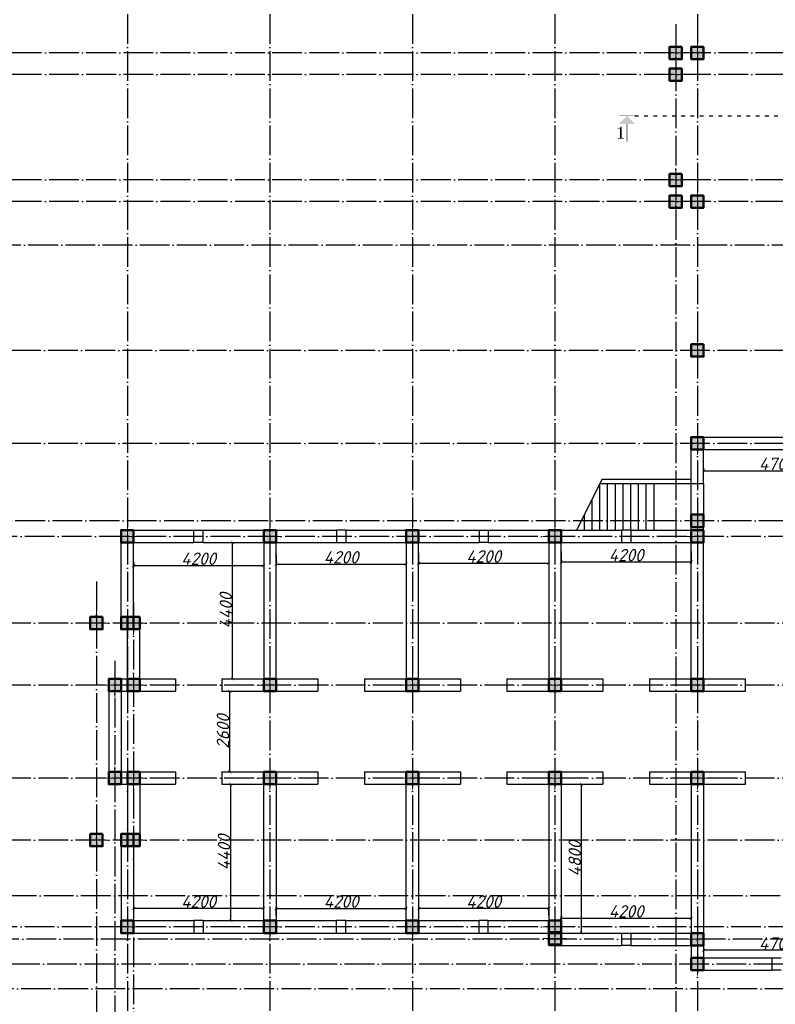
# Model space of a CAD drawing. Header units: millimetres. Extents: x 1112040 to 6903494, y -332921 to -150905.
# Tile 18 of 150: x 1386175 to 1410563, y -220950 to -189180. Entities that reach past the tile are written whole.
import ezdxf

# ---------------------------------------------------------------- set-up
doc = ezdxf.new("R2010")
doc.units = ezdxf.units.MM
doc.linetypes.add('ACAD_ISO03W100', pattern=[30, 12, -18])
doc.linetypes.add('ACAD_ISO04W100', pattern=[30, 24, -3, 0, -3])
doc.layers.add('kolonn', color=7, linetype='Continuous')
doc.layers.add('os', color=253, linetype='Continuous')
doc.styles.add('RomanS', font='times.ttf')
doc.styles.get("Standard").update_dxf_attribs({"font": 'isocpeui.ttf'})
doc.dimstyles.new('ISO-25', dxfattribs={"dimtxt": 400, "dimasz": 100, "dimexe": 50, "dimexo": 50, "dimgap": 20, "dimtad": 1, "dimdec": 0, "dimtxsty": 'Standard', "dimblk": 'ARCHTICK', "dimcen": 20, "dimclrd": 1, "dimclre": 1, "dimadec": 0, "dimazin": 0, "dimtfac": 1, "dimtdec": 0, "dimtmove": 0, "dimatfit": 3, "dimldrblk": 'ARCHTICK', "dimfxl": 1, "dimarcsym": 0})

# ---------------------------------------------------------------- blocks, each defined once
blk = doc.blocks.new('ghsdd')
at = {"ltscale": 50}
h = blk.add_hatch(color=256, dxfattribs=at)
h.paths.add_polyline_path([(0, 200), (-200, 200), (-200, 0), (0, 0)])
h.paths.add_polyline_path([(200, 0), (200, 200), (0, 200), (0, 0)])
h.paths.add_polyline_path([(0, 0), (-200, 0), (-200, -200), (0, -200)])
h.paths.add_polyline_path([(0, 0), (0, -200), (200, -200), (200, 0)])
at = {"lineweight": 0}
for p, q in [((0, -374), (0, 374)), ((-374, 0), (374, 0))]:
    blk.add_line(p, q, dxfattribs=at)
at = {"lineweight": 50, "ltscale": 50}
blk.add_lwpolyline([(200, 200), (200, -200), (-200, -200), (-200, 200), (200, 200)], dxfattribs=at)
blk = doc.blocks.new('_ArchTick')
at = {"color": 0, "linetype": 'ByBlock', "const_width": 0.15}
blk.add_lwpolyline([(-0.5, -0.5), (0.5, 0.5)], dxfattribs=at)
blk = doc.blocks.new('*D2217')
at = {"color": 1, "lineweight": -2, "transparency": 16777216}
for p, q in [((1392750, -213850), (1393038, -213850)), ((1392988, -218250), (1392988, -213850)), ((1392684, -218250), (1393038, -218250))]:
    blk.add_line(p, q, dxfattribs=at)
at = {"color": 1, "lineweight": -2, "transparency": 16777216, "xscale": 100, "yscale": 100, "zscale": 100}
for p, rotation in [((1392988, -213850), 90), ((1392988, -218250), 270)]:
    blk.add_blockref('_ArchTick', p, dxfattribs=dict(at, rotation=rotation))
at = {"color": 0, "transparency": 16777216, "insert": (1392768, -216050), "char_height": 400, "attachment_point": 5, "rotation": 90}
blk.add_mtext('4400', dxfattribs=at)
blk = doc.blocks.new('*D2218')
at = {"color": 1, "lineweight": -2, "transparency": 16777216}
for p, q in [((1392954, -213450), (1392954, -210850)), ((1392971, -210850), (1393004, -210850)), ((1392971, -213450), (1393004, -213450))]:
    blk.add_line(p, q, dxfattribs=at)
at = {"color": 1, "lineweight": -2, "transparency": 16777216, "xscale": 100, "yscale": 100, "zscale": 100}
for p, rotation in [((1392954, -210850), 90), ((1392954, -213450), 270)]:
    blk.add_blockref('_ArchTick', p, dxfattribs=dict(at, rotation=rotation))
at = {"color": 0, "transparency": 16777216, "insert": (1392734, -212150), "char_height": 400, "attachment_point": 5, "rotation": 90}
blk.add_mtext('2600', dxfattribs=at)
blk = doc.blocks.new('*D2219')
at = {"color": 1, "lineweight": -2, "transparency": 16777216}
for p, q in [((1393046, -210450), (1393046, -206050)), ((1393071, -206050), (1393096, -206050)), ((1393071, -210450), (1393096, -210450))]:
    blk.add_line(p, q, dxfattribs=at)
at = {"color": 1, "lineweight": -2, "transparency": 16777216, "xscale": 100, "yscale": 100, "zscale": 100}
for p, rotation in [((1393046, -206050), 90), ((1393046, -210450), 270)]:
    blk.add_blockref('_ArchTick', p, dxfattribs=dict(at, rotation=rotation))
at = {"color": 0, "transparency": 16777216, "insert": (1392826, -208250), "char_height": 400, "attachment_point": 5, "rotation": 90}
blk.add_mtext('4400', dxfattribs=at)
blk = doc.blocks.new('*D2378')
at = {"color": 1, "lineweight": -2, "transparency": 16777216}
for p, q in [((1394050, -206369), (1394050, -206843)), ((1389850, -206658), (1389850, -206843)), ((1389850, -206793), (1394050, -206793))]:
    blk.add_line(p, q, dxfattribs=at)
at = {"color": 1, "lineweight": -2, "transparency": 16777216, "xscale": 100, "yscale": 100, "zscale": 100, "rotation": 180}
blk.add_blockref('_ArchTick', (1389850, -206793), dxfattribs=at)
at = {"color": 1, "lineweight": -2, "transparency": 16777216, "xscale": 100, "yscale": 100, "zscale": 100}
blk.add_blockref('_ArchTick', (1394050, -206793), dxfattribs=at)
at = {"color": 0, "transparency": 16777216, "insert": (1391950, -206573), "char_height": 400, "attachment_point": 5}
blk.add_mtext('4200', dxfattribs=at)
blk = doc.blocks.new('*D2379')
at = {"color": 1, "lineweight": -2, "transparency": 16777216}
for p, q in [((1408250, -203650), (1408250, -203782)), ((1408250, -203732), (1412950, -203732)), ((1412950, -203650), (1412950, -203782))]:
    blk.add_line(p, q, dxfattribs=at)
at = {"color": 1, "lineweight": -2, "transparency": 16777216, "xscale": 100, "yscale": 100, "zscale": 100, "rotation": 180}
blk.add_blockref('_ArchTick', (1408250, -203732), dxfattribs=at)
at = {"color": 1, "lineweight": -2, "transparency": 16777216, "xscale": 100, "yscale": 100, "zscale": 100}
blk.add_blockref('_ArchTick', (1412950, -203732), dxfattribs=at)
at = {"color": 0, "transparency": 16777216, "insert": (1410600, -203509), "char_height": 400, "attachment_point": 5}
blk.add_mtext('4700', dxfattribs=at)
blk = doc.blocks.new('*D2211')
at = {"color": 1, "lineweight": -2, "transparency": 16777216}
for p, q in [((1404159, -213850), (1404359, -213850)), ((1404309, -218650), (1404309, -213850)), ((1404159, -218650), (1404359, -218650))]:
    blk.add_line(p, q, dxfattribs=at)
at = {"color": 1, "lineweight": -2, "transparency": 16777216, "xscale": 100, "yscale": 100, "zscale": 100}
for p, rotation in [((1404309, -213850), 90), ((1404309, -218650), 270)]:
    blk.add_blockref('_ArchTick', p, dxfattribs=dict(at, rotation=rotation))
at = {"color": 0, "transparency": 16777216, "insert": (1404089, -216250), "char_height": 400, "attachment_point": 5, "rotation": 90}
blk.add_mtext('4800', dxfattribs=at)
blk = doc.blocks.new('*D2212')
at = {"color": 1, "lineweight": -2, "transparency": 16777216}
for p, q in [((1408250, -219165), (1408250, -219158)), ((1412950, -219208), (1408250, -219208)), ((1412950, -219165), (1412950, -219158))]:
    blk.add_line(p, q, dxfattribs=at)
at = {"color": 1, "lineweight": -2, "transparency": 16777216, "xscale": 100, "yscale": 100, "zscale": 100, "rotation": 180}
blk.add_blockref('_ArchTick', (1408250, -219208), dxfattribs=at)
at = {"color": 1, "lineweight": -2, "transparency": 16777216, "xscale": 100, "yscale": 100, "zscale": 100}
blk.add_blockref('_ArchTick', (1412950, -219208), dxfattribs=at)
at = {"color": 0, "transparency": 16777216, "insert": (1410600, -218985), "char_height": 400, "attachment_point": 5}
blk.add_mtext('4700', dxfattribs=at)
blk = doc.blocks.new('*D2213')
at = {"color": 1, "lineweight": -2, "transparency": 16777216}
for p, q in [((1389850, -217805), (1389850, -217906)), ((1394050, -217856), (1389850, -217856)), ((1394050, -218089), (1394050, -217806))]:
    blk.add_line(p, q, dxfattribs=at)
at = {"color": 1, "lineweight": -2, "transparency": 16777216, "xscale": 100, "yscale": 100, "zscale": 100, "rotation": 180}
blk.add_blockref('_ArchTick', (1389850, -217856), dxfattribs=at)
at = {"color": 1, "lineweight": -2, "transparency": 16777216, "xscale": 100, "yscale": 100, "zscale": 100}
blk.add_blockref('_ArchTick', (1394050, -217856), dxfattribs=at)
at = {"color": 0, "transparency": 16777216, "insert": (1391950, -217636), "char_height": 400, "attachment_point": 5}
blk.add_mtext('4200', dxfattribs=at)
blk = doc.blocks.new('*D2207')
at = {"color": 1, "lineweight": -2, "transparency": 16777216}
for p, q in [((1394450, -218089), (1394450, -217806)), ((1394450, -217856), (1398650, -217856)), ((1398650, -217805), (1398650, -217906))]:
    blk.add_line(p, q, dxfattribs=at)
at = {"color": 1, "lineweight": -2, "transparency": 16777216, "xscale": 100, "yscale": 100, "zscale": 100, "rotation": 180}
blk.add_blockref('_ArchTick', (1394450, -217856), dxfattribs=at)
at = {"color": 1, "lineweight": -2, "transparency": 16777216, "xscale": 100, "yscale": 100, "zscale": 100}
blk.add_blockref('_ArchTick', (1398650, -217856), dxfattribs=at)
at = {"color": 0, "transparency": 16777216, "insert": (1396550, -217636), "char_height": 400, "attachment_point": 5}
blk.add_mtext('4200', dxfattribs=at)
blk = doc.blocks.new('*D2208')
at = {"color": 1, "lineweight": -2, "transparency": 16777216}
for p, q in [((1399050, -217805), (1399050, -217906)), ((1403250, -217856), (1399050, -217856)), ((1403250, -218089), (1403250, -217806))]:
    blk.add_line(p, q, dxfattribs=at)
at = {"color": 1, "lineweight": -2, "transparency": 16777216, "xscale": 100, "yscale": 100, "zscale": 100, "rotation": 180}
blk.add_blockref('_ArchTick', (1399050, -217856), dxfattribs=at)
at = {"color": 1, "lineweight": -2, "transparency": 16777216, "xscale": 100, "yscale": 100, "zscale": 100}
blk.add_blockref('_ArchTick', (1403250, -217856), dxfattribs=at)
at = {"color": 0, "transparency": 16777216, "insert": (1401150, -217636), "char_height": 400, "attachment_point": 5}
blk.add_mtext('4200', dxfattribs=at)
blk = doc.blocks.new('*D2209')
at = {"color": 1, "lineweight": -2, "transparency": 16777216}
for p, q in [((1403650, -218404), (1403650, -218121)), ((1403650, -218171), (1407850, -218171)), ((1407850, -218120), (1407850, -218221))]:
    blk.add_line(p, q, dxfattribs=at)
at = {"color": 1, "lineweight": -2, "transparency": 16777216, "xscale": 100, "yscale": 100, "zscale": 100, "rotation": 180}
blk.add_blockref('_ArchTick', (1403650, -218171), dxfattribs=at)
at = {"color": 1, "lineweight": -2, "transparency": 16777216, "xscale": 100, "yscale": 100, "zscale": 100}
blk.add_blockref('_ArchTick', (1407850, -218171), dxfattribs=at)
at = {"color": 0, "transparency": 16777216, "insert": (1405750, -217951), "char_height": 400, "attachment_point": 5}
blk.add_mtext('4200', dxfattribs=at)
blk = doc.blocks.new('*D2360')
at = {"color": 1, "lineweight": -2, "transparency": 16777216}
for p, q in [((1394450, -206441), (1394450, -206796)), ((1398650, -206441), (1398650, -206796)), ((1394450, -206746), (1398650, -206746))]:
    blk.add_line(p, q, dxfattribs=at)
at = {"color": 1, "lineweight": -2, "transparency": 16777216, "xscale": 100, "yscale": 100, "zscale": 100, "rotation": 180}
blk.add_blockref('_ArchTick', (1394450, -206746), dxfattribs=at)
at = {"color": 1, "lineweight": -2, "transparency": 16777216, "xscale": 100, "yscale": 100, "zscale": 100}
blk.add_blockref('_ArchTick', (1398650, -206746), dxfattribs=at)
at = {"color": 0, "transparency": 16777216, "insert": (1396550, -206526), "char_height": 400, "attachment_point": 5}
blk.add_mtext('4200', dxfattribs=at)
blk = doc.blocks.new('*D2361')
at = {"color": 1, "lineweight": -2, "transparency": 16777216}
for p, q in [((1399050, -206385), (1399050, -206769)), ((1403250, -206385), (1403250, -206769)), ((1399050, -206719), (1403250, -206719))]:
    blk.add_line(p, q, dxfattribs=at)
at = {"color": 1, "lineweight": -2, "transparency": 16777216, "xscale": 100, "yscale": 100, "zscale": 100, "rotation": 180}
blk.add_blockref('_ArchTick', (1399050, -206719), dxfattribs=at)
at = {"color": 1, "lineweight": -2, "transparency": 16777216, "xscale": 100, "yscale": 100, "zscale": 100}
blk.add_blockref('_ArchTick', (1403250, -206719), dxfattribs=at)
at = {"color": 0, "transparency": 16777216, "insert": (1401150, -206499), "char_height": 400, "attachment_point": 5}
blk.add_mtext('4200', dxfattribs=at)
blk = doc.blocks.new('*D2362')
at = {"color": 1, "lineweight": -2, "transparency": 16777216}
for p, q in [((1403650, -206342), (1403650, -206726)), ((1407850, -206342), (1407850, -206726)), ((1403650, -206676), (1407850, -206676))]:
    blk.add_line(p, q, dxfattribs=at)
at = {"color": 1, "lineweight": -2, "transparency": 16777216, "xscale": 100, "yscale": 100, "zscale": 100, "rotation": 180}
blk.add_blockref('_ArchTick', (1403650, -206676), dxfattribs=at)
at = {"color": 1, "lineweight": -2, "transparency": 16777216, "xscale": 100, "yscale": 100, "zscale": 100}
blk.add_blockref('_ArchTick', (1407850, -206676), dxfattribs=at)
at = {"color": 0, "transparency": 16777216, "insert": (1405750, -206456), "char_height": 400, "attachment_point": 5}
blk.add_mtext('4200', dxfattribs=at)

msp = doc.modelspace()

# ---------------------------------------------------------------- hatches: boundary and pattern name
msp.add_hatch(color=256).paths.add_polyline_path([(1406036.6, -192540.6), (1405779.2, -192283.2), (1405521.8, -192540.6)])

# ---------------------------------------------------------------- linework, layer by layer
at = {"color": 1, "linetype": 'ACAD_ISO03W100', "ltscale": 10}
msp.add_line((1406029.2, -192283.2), (1433422.1, -192283.2), dxfattribs=at)
at = {"lineweight": 30}
for p, q in [((1407849.8, -202650.4), (1412949.8, -202650.4)), ((1407849.8, -204150.4), (1407849.8, -202650.4)), ((1408249.8, -203050.4), (1412949.8, -203050.4)), ((1408249.8, -204150.4), (1408249.8, -203050.4)), ((1404899.8, -204150.4), (1407849.8, -204150.4)), ((1404974.8, -204000.4), (1407849.8, -204000.4)), ((1407849.8, -204150.4), (1408249.8, -204150.4)), ((1407849.8, -210450.4), (1407849.8, -205150.4)), ((1407849.8, -205150.4), (1408249.8, -205150.4)), ((1408249.8, -210450.4), (1408249.8, -205150.4)), ((1389449.8, -205650.4), (1391799.8, -205650.4)), ((1389449.8, -208850.4), (1389449.8, -205650.4)), ((1391799.8, -206050.4), (1391799.8, -205650.4)), ((1392099.8, -206050.4), (1392099.8, -205650.4)), ((1392099.8, -205650.4), (1396399.8, -205650.4)), ((1396399.8, -205650.4), (1396399.8, -206050.4)), ((1396699.8, -205650.4), (1400999.8, -205650.4)), ((1396699.8, -205650.4), (1396699.8, -206050.4)), ((1400999.8, -205650.4), (1400999.8, -206050.4)), ((1401299.8, -205650.4), (1405599.8, -205650.4)), ((1401299.8, -205650.4), (1401299.8, -206050.4)), ((1405599.8, -205650.4), (1405599.8, -206050.4)), ((1405899.8, -205650.4), (1405899.8, -206050.4)), ((1405899.8, -205650.4), (1407849.8, -205650.4)), ((1389849.8, -206050.4), (1391799.8, -206050.4)), ((1389849.8, -208450.4), (1389849.8, -206050.4)), ((1392099.8, -206050.4), (1394049.8, -206050.4)), ((1394049.8, -206050.4), (1394049.8, -210450.4)), ((1394449.8, -206050.4), (1396399.8, -206050.4)), ((1394449.8, -210450.4), (1394449.8, -206050.4)), ((1396699.8, -206050.4), (1398649.8, -206050.4)), ((1398649.8, -206050.4), (1398649.8, -210450.4)), ((1399049.8, -206050.4), (1400999.8, -206050.4)), ((1399049.8, -210450.4), (1399049.8, -206050.4)), ((1401299.8, -206050.4), (1403249.8, -206050.4)), ((1403249.8, -206050.4), (1403249.8, -210450.4)), ((1403649.8, -206050.4), (1405599.8, -206050.4)), ((1403649.8, -210450.4), (1403649.8, -206050.4)), ((1405899.8, -206050.4), (1408249.8, -206050.4)), ((1389849.8, -208450.4), (1390049.8, -208450.4)), ((1390049.8, -210450.4), (1390049.8, -208450.4)), ((1389449.8, -208850.4), (1389649.8, -208850.4)), ((1389649.8, -210450.4), (1389649.8, -208850.4)), ((1389049.8, -210450.4), (1389649.8, -210450.4)), ((1389049.8, -210450.4), (1389049.8, -213850.4)), ((1390049.8, -210450.4), (1391199.8, -210450.4)), ((1391199.8, -210450.4), (1391199.8, -210850.4)), ((1392699.8, -210450.4), (1394049.8, -210450.4)), ((1392699.8, -210450.4), (1392699.8, -210850.4)), ((1394449.8, -210450.4), (1395799.8, -210450.4)), ((1395799.8, -210450.4), (1395799.8, -210850.4)), ((1397299.8, -210450.4), (1398649.8, -210450.4)), ((1397299.8, -210450.4), (1397299.8, -210850.4)), ((1399049.8, -210450.4), (1400399.8, -210450.4)), ((1400399.8, -210450.4), (1400399.8, -210850.4)), ((1401899.8, -210450.4), (1403249.8, -210450.4)), ((1401899.8, -210450.4), (1401899.8, -210850.4)), ((1403649.8, -210450.4), (1404999.8, -210450.4)), ((1404999.8, -210450.4), (1404999.8, -210850.4)), ((1406499.8, -210450.4), (1409599.8, -210450.4)), ((1406499.8, -210450.4), (1406499.8, -210850.4)), ((1409599.8, -210850.4), (1409599.8, -210450.4)), ((1389449.8, -210850.4), (1391199.8, -210850.4)), ((1389449.8, -210850.4), (1389449.8, -213450.4)), ((1392699.8, -210850.4), (1395799.8, -210850.4)), ((1397299.8, -210850.4), (1400399.8, -210850.4)), ((1401899.8, -210850.4), (1404999.8, -210850.4)), ((1406499.8, -210850.4), (1409599.8, -210850.4)), ((1389449.8, -213450.4), (1391199.8, -213450.4)), ((1391199.8, -213450.4), (1391199.8, -213850.4)), ((1392699.8, -213450.4), (1395799.8, -213450.4)), ((1392699.8, -213450.4), (1392699.8, -213850.4)), ((1395799.8, -213450.4), (1395799.8, -213850.4)), ((1397299.8, -213450.4), (1400399.8, -213450.4)), ((1397299.8, -213450.4), (1397299.8, -213850.4)), ((1400399.8, -213450.4), (1400399.8, -213850.4)), ((1401899.8, -213450.4), (1401899.8, -213850.4)), ((1401899.8, -213450.4), (1404999.8, -213450.4)), ((1404999.8, -213450.4), (1404999.8, -213850.4)), ((1406499.8, -213450.4), (1409599.8, -213450.4)), ((1406499.8, -213450.4), (1406499.8, -213850.4)), ((1409599.8, -213850.4), (1409599.8, -213450.4)), ((1389049.8, -213850.4), (1389649.8, -213850.4)), ((1389649.8, -213850.4), (1389649.8, -215450.4)), ((1390049.8, -213850.4), (1391199.8, -213850.4)), ((1390049.8, -213850.4), (1390049.8, -215850.4)), ((1392699.8, -213850.4), (1394049.8, -213850.4)), ((1394049.8, -218250.4), (1394049.8, -213850.4)), ((1394449.8, -213850.4), (1395799.8, -213850.4)), ((1394449.8, -213850.4), (1394449.8, -218250.4)), ((1397299.8, -213850.4), (1398649.8, -213850.4)), ((1398649.8, -218250.4), (1398649.8, -213850.4)), ((1399049.8, -213850.4), (1400399.8, -213850.4)), ((1399049.8, -213850.4), (1399049.8, -218250.4)), ((1401899.8, -213850.4), (1403249.8, -213850.4)), ((1403249.8, -213850.4), (1403249.8, -219050.4)), ((1403649.8, -213850.4), (1404999.8, -213850.4)), ((1403649.8, -213850.4), (1403649.8, -218650.4)), ((1406499.8, -213850.4), (1409599.8, -213850.4)), ((1407849.8, -213850.4), (1407849.8, -219850.4)), ((1408249.8, -213850.4), (1408249.8, -219450.4)), ((1389449.8, -215450.4), (1389649.8, -215450.4)), ((1389449.8, -215450.4), (1389449.8, -218650.4)), ((1389849.8, -215850.4), (1390049.8, -215850.4)), ((1389849.8, -215850.4), (1389849.8, -218250.4)), ((1389849.8, -218250.4), (1391799.8, -218250.4)), ((1391799.8, -218250.4), (1391799.8, -218650.4)), ((1392099.8, -218250.4), (1392099.8, -218650.4)), ((1392099.8, -218250.4), (1396399.8, -218250.4)), ((1396399.8, -218650.4), (1396399.8, -218250.4)), ((1396699.8, -218650.4), (1396699.8, -218250.4)), ((1396699.8, -218250.4), (1400999.8, -218250.4)), ((1400999.8, -218650.4), (1400999.8, -218250.4)), ((1401299.8, -218650.4), (1401299.8, -218250.4)), ((1401299.8, -218250.4), (1403649.8, -218250.4)), ((1389449.8, -218650.4), (1391799.8, -218650.4)), ((1392099.8, -218650.4), (1396399.8, -218650.4)), ((1396699.8, -218650.4), (1400999.8, -218650.4)), ((1401299.8, -218650.4), (1403249.8, -218650.4)), ((1403649.8, -218650.4), (1405599.8, -218650.4)), ((1405599.8, -218650.4), (1405599.8, -219050.4)), ((1405899.8, -218650.4), (1405899.8, -219050.4)), ((1405899.8, -218650.4), (1408249.8, -218650.4)), ((1403249.8, -219050.4), (1405599.8, -219050.4)), ((1405899.8, -219050.4), (1407849.8, -219050.4)), ((1408249.8, -219450.4), (1410449.8, -219450.4)), ((1410449.8, -219450.4), (1410449.8, -219850.4)), ((1407849.8, -219850.4), (1410449.8, -219850.4))]:
    msp.add_line(p, q, dxfattribs=at)
for p, q in [((1404974.8, -204000.4), (1404149.8, -205650.4)), ((1404899.8, -205650.4), (1404899.8, -204150.4)), ((1405149.8, -205650.4), (1405149.8, -204150.4)), ((1405399.8, -205650.4), (1405399.8, -204150.4)), ((1405649.8, -205650.4), (1405649.8, -204150.4)), ((1405899.8, -205650.4), (1405899.8, -204150.4)), ((1406149.8, -205650.4), (1406149.8, -204150.4)), ((1406399.8, -205650.4), (1406399.8, -204150.4)), ((1406649.8, -205650.4), (1406649.8, -204150.4)), ((1407849.8, -205150.4), (1407849.8, -204150.4)), ((1408249.8, -204150.4), (1408249.8, -205150.4)), ((1404649.8, -205650.4), (1404649.8, -204650.4)), ((1404399.8, -205650.4), (1404399.8, -205150.4)), ((1391799.8, -205650.4), (1392099.8, -205650.4)), ((1396699.8, -205650.4), (1396399.8, -205650.4)), ((1400999.8, -205650.4), (1401299.8, -205650.4)), ((1405899.8, -205650.4), (1405599.8, -205650.4)), ((1392099.8, -206050.4), (1391799.8, -206050.4)), ((1396399.8, -206050.4), (1396699.8, -206050.4)), ((1401299.8, -206050.4), (1400999.8, -206050.4)), ((1405599.8, -206050.4), (1405899.8, -206050.4)), ((1392099.8, -218250.4), (1391799.8, -218250.4)), ((1396699.8, -218250.4), (1396399.8, -218250.4)), ((1401299.8, -218250.4), (1400999.8, -218250.4)), ((1391799.8, -218650.4), (1392099.8, -218650.4)), ((1396399.8, -218650.4), (1396699.8, -218650.4)), ((1400999.8, -218650.4), (1401299.8, -218650.4)), ((1405599.8, -218650.4), (1405899.8, -218650.4)), ((1405899.8, -219050.4), (1405599.8, -219050.4)), ((1410449.8, -219450.4), (1410749.8, -219450.4)), ((1410749.8, -219850.4), (1410449.8, -219850.4))]:
    msp.add_line(p, q)
for points in [[(1407549.8, -190450.4), (1407149.8, -190450.4), (1407149.8, -190050.4), (1407549.8, -190050.4)], [(1408249.8, -190450.4), (1407849.8, -190450.4), (1407849.8, -190050.4), (1408249.8, -190050.4)], [(1407549.8, -191150.4), (1407149.8, -191150.4), (1407149.8, -190750.4), (1407549.8, -190750.4)], [(1407549.8, -194150.4), (1407149.8, -194150.4), (1407149.8, -194550.4), (1407549.8, -194550.4)], [(1407549.8, -194850.4), (1407149.8, -194850.4), (1407149.8, -195250.4), (1407549.8, -195250.4)], [(1408249.8, -194850.4), (1407849.8, -194850.4), (1407849.8, -195250.4), (1408249.8, -195250.4)], [(1408249.8, -199650.4), (1407849.8, -199650.4), (1407849.8, -200050.4), (1408249.8, -200050.4)]]:
    msp.add_lwpolyline(points, close=True, dxfattribs=at)
for points, const_width in [([(1406029.2, -192283.2), (1405529.2, -192283.2)], 15), ([(1405779.2, -192540.6), (1405779.2, -193111.2)], 25)]:
    msp.add_lwpolyline(points, dxfattribs=dict(const_width=const_width))
at = {"layer": 'os', "linetype": 'ACAD_ISO04W100', "ltscale": 40}
for p, q in [((1389649.8, -163794.2), (1389649.8, -225017.9)), ((1394249.8, -163794.2), (1394249.8, -225017.9)), ((1398849.8, -163794.2), (1398849.8, -225017.9)), ((1403449.8, -163794.2), (1403449.8, -225017.9)), ((1408049.8, -163794.2), (1408049.8, -225017.9)), ((1407349.8, -189323), (1407349.8, -225017.9)), ((1436088, -190250.4), (1373599.9, -190250.4)), ((1436088, -190950.4), (1373599.9, -190950.4)), ((1436088, -194350.4), (1373599.9, -194350.4)), ((1436088, -195050.4), (1373599.9, -195050.4)), ((1422214.6, -196450.4), (1373599.9, -196450.4)), ((1432456.1, -199850.4), (1373599.9, -199850.4)), ((1432456.1, -202850.4), (1373599.9, -202850.4)), ((1431396.1, -205350.4), (1373599.9, -205350.4)), ((1450902.9, -205850.4), (1373599.9, -205850.4)), ((1388649.8, -207307.4), (1388649.8, -225017.9)), ((1389849.8, -207989.8), (1389849.8, -225017.9)), ((1458543.1, -208650.4), (1373599.9, -208650.4)), ((1389249.8, -209862.3), (1389249.8, -225017.9)), ((1458543.1, -210650.4), (1373599.9, -210650.4)), ((1458543.1, -213650.4), (1373599.9, -213650.4)), ((1458543.1, -215650.4), (1373599.9, -215650.4)), ((1423916.8, -217450.4), (1373599.9, -217450.4)), ((1450902.9, -218450.4), (1373599.9, -218450.4)), ((1436556.5, -218850.4), (1373599.9, -218850.4)), ((1432425.7, -219650.4), (1373599.9, -219650.4)), ((1424383, -220450.4), (1373599.9, -220450.4))]:
    msp.add_line(p, q, dxfattribs=at)

# ---------------------------------------------------------------- block references
at = {"layer": 'kolonn'}
for p in [(1407349.8, -190250.4), (1408049.8, -190250.4), (1407349.8, -190950.4), (1407349.8, -194350.4), (1407349.8, -195050.4), (1408049.8, -195050.4), (1408049.8, -199850.4), (1408049.8, -202850.4), (1408049.8, -205350.4), (1389649.8, -205850.4), (1394249.8, -205850.4), (1398849.8, -205850.4), (1403449.8, -205850.4), (1408049.8, -205850.4), (1388649.8, -208650.4), (1389649.8, -208650.4), (1389849.8, -208650.4), (1389249.8, -210650.4), (1389849.8, -210650.4), (1394249.8, -210650.4), (1398849.8, -210650.4), (1403449.8, -210650.4), (1408049.8, -210650.4), (1389249.8, -213650.4), (1389849.8, -213650.4), (1394249.8, -213650.4), (1398849.8, -213650.4), (1403449.8, -213650.4), (1408049.8, -213650.4), (1388649.8, -215650.4), (1389649.8, -215650.4), (1389849.8, -215650.4), (1389649.8, -218450.4), (1394249.8, -218450.4), (1398849.8, -218450.4), (1403449.8, -218450.4), (1403449.8, -218824.1), (1408049.8, -218850.4), (1408049.8, -219650.4)]:
    msp.add_blockref('ghsdd', p, dxfattribs=at)

# ---------------------------------------------------------------- texts
at = {"color": 1, "style": 'RomanS'}
msp.add_text('1', height=379.7, dxfattribs=at).set_placement((1405426.2, -193018.8))

# ---------------------------------------------------------------- dimensions: what is measured, and where the dimension line sits
for base, p1, p2, picture, middle in [((1412949.8, -203731.9), (1408249.8, -203600.4), (1412949.8, -203600.4), '*D2379', (1410599.8, -203509.4)), ((1394049.8, -206793.1), (1389849.8, -206607.9), (1394049.8, -206318.6), '*D2378', (1391949.8, -206573.1)), ((1398649.8, -206745.6), (1394449.8, -206390.9), (1398649.8, -206390.9), '*D2360', (1396549.8, -206525.6)), ((1403249.8, -206718.7), (1399049.8, -206334.7), (1403249.8, -206334.7), '*D2361', (1401149.8, -206498.7)), ((1407849.8, -206675.7), (1403649.8, -206291.7), (1407849.8, -206291.7), '*D2362', (1405749.8, -206455.7)), ((1389849.8, -217856.1), (1394049.8, -218139.1), (1389849.8, -217755.2), '*D2213', (1391949.8, -217636.1)), ((1399049.8, -217856.1), (1403249.8, -218139.1), (1399049.8, -217755.2), '*D2208', (1401149.8, -217636.1)), ((1408249.8, -219207.5), (1412949.8, -219215), (1408249.8, -219215), '*D2212', (1410599.8, -218984.9))]:
    dim = msp.add_linear_dim(base=base, p1=p1, p2=p2, dimstyle='ISO-25')
    dim.commit()
    dim.dimension.update_dxf_attribs({"geometry": picture, "text_midpoint": middle})
for base, p1, p2, angle, picture, middle in [((1393046.3, -206050.4), (1393021.2, -210450.4), (1393021.2, -206050.4), 90, '*D2219', (1392826.3, -208250.4)), ((1392953.6, -210850.4), (1392920.6, -213450.4), (1392920.6, -210850.4), 90, '*D2218', (1392733.6, -212150.4)), ((1392988.3, -213850.4), (1392633.6, -218250.4), (1392699.8, -213850.4), 90, '*D2217', (1392768.3, -216050.4)), ((1404308.6, -213850.4), (1404109.2, -218650.4), (1404109.2, -213850.4), 90, '*D2211', (1404088.6, -216250.4)), ((1398649.8, -217856.1), (1394449.8, -218139.1), (1398649.8, -217755.2), 180, '*D2207', (1396549.8, -217636.1)), ((1407849.8, -218170.6), (1403649.8, -218453.5), (1407849.8, -218069.6), 180, '*D2209', (1405749.8, -217950.6))]:
    dim = msp.add_linear_dim(base=base, p1=p1, p2=p2, angle=angle, dimstyle='ISO-25')
    dim.commit()
    dim.dimension.update_dxf_attribs({"geometry": picture, "text_midpoint": middle})

doc.saveas('drawing.dxf')
